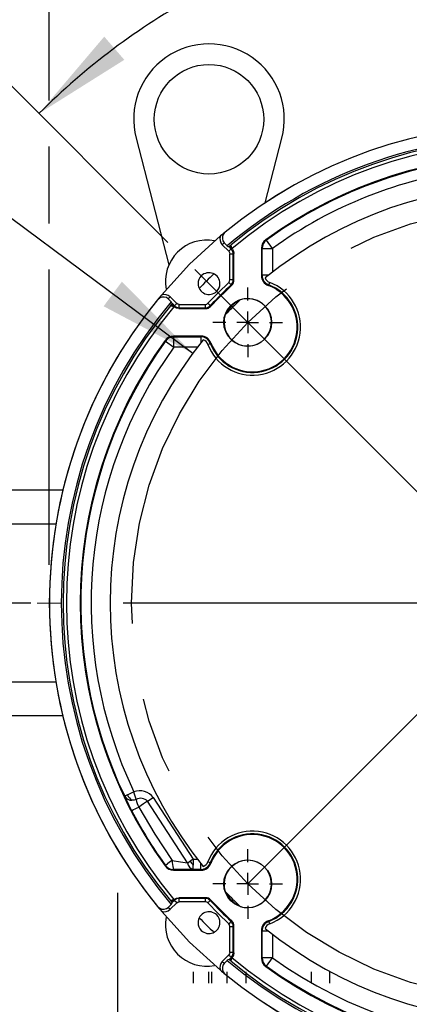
# Model space of a CAD drawing. Header units: inches. Extents: x 0 to 77, y 0 to 59.5.
# Tile 13 of 21: x 56.1 to 59.6, y 17.2 to 26.2. Entities that reach past the tile are written whole.
import ezdxf

# ---------------------------------------------------------------- set-up
doc = ezdxf.new("R2010")
doc.units = ezdxf.units.IN
doc.header["$LTSCALE"] = 7
doc.header["$MEASUREMENT"] = 0
doc.linetypes.add('CENTERX2', pattern=[0.8, 0.5, -0.1, 0.1, -0.1])
doc.linetypes.add('HIDDEN', pattern=[0.075, 0.05, -0.025])
doc.layers.add('CENTER', color=40, linetype='CENTERX2')
doc.layers.add('HIDDEN', color=102, linetype='HIDDEN')
doc.layers.add('DIMENSIONS', color=140, linetype='Continuous', lineweight=25)
doc.styles.add('SLDTEXTSTYLE0', font='TXT', dxfattribs={"width": 0.7})
doc.dimstyles.new('SLDDIMSTYLE0', dxfattribs={"dimtxt": 0.518519, "dimasz": 0.91, "dimexe": 0, "dimexo": 0.0625, "dimgap": 0.12963, "dimtad": 0, "dimtih": 1, "dimtoh": 1, "dimrnd": 1e-09, "dimzin": 12, "dimdsep": 46, "dimtxsty": 'SLDTEXTSTYLE0', "dimsah": 1, "dimcen": 0, "dimadec": 0, "dimazin": 3, "dimtfac": 1, "dimtofl": 0, "dimtmove": 0, "dimatfit": 3, "dimfxl": 0, "dimfrac": 2, "dimtolj": 1, "dimtzin": 12, "dimarcsym": 0})
doc.dimstyles.new('SLDDIMSTYLE2', dxfattribs={"dimtxt": 0.518519, "dimasz": 0.91, "dimexe": 0, "dimexo": 0.0625, "dimgap": 0.12963, "dimtad": 0, "dimtih": 1, "dimtoh": 1, "dimrnd": 1e-09, "dimzin": 12, "dimdsep": 46, "dimtxsty": 'SLDTEXTSTYLE0', "dimsah": 1, "dimcen": 0.09, "dimadec": 0, "dimazin": 3, "dimtfac": 1, "dimtofl": 0, "dimtmove": 0, "dimatfit": 3, "dimfxl": 0, "dimfrac": 2, "dimtolj": 1, "dimtzin": 12, "dimarcsym": 0})
doc.dimstyles.new('SLDDIMSTYLE3', dxfattribs={"dimtxt": 0.518519, "dimasz": 0.91, "dimexe": 0, "dimexo": 0.0625, "dimgap": 0.12963, "dimtad": 0, "dimtih": 1, "dimtoh": 1, "dimdec": 4, "dimlfac": 7, "dimzin": 12, "dimdsep": 46, "dimtxsty": 'SLDTEXTSTYLE0', "dimsah": 1, "dimcen": 0.09, "dimadec": 0, "dimazin": 3, "dimtfac": 1, "dimtdec": 0, "dimtofl": 0, "dimtmove": 0, "dimatfit": 3, "dimfxl": 0, "dimfrac": 2, "dimtolj": 1, "dimtzin": 12, "dimarcsym": 0})
doc.dimstyles.new('SLDDIMSTYLE5', dxfattribs={"dimtxt": 0.518519, "dimasz": 0.91, "dimexe": 0, "dimexo": 0.0625, "dimgap": 0.12963, "dimtad": 0, "dimtih": 1, "dimtoh": 1, "dimrnd": 1e-09, "dimzin": 12, "dimdsep": 46, "dimtxsty": 'SLDTEXTSTYLE0', "dimsah": 1, "dimcen": 0.09, "dimadec": 0, "dimazin": 3, "dimtfac": 1, "dimtmove": 0, "dimatfit": 0, "dimfxl": 0, "dimfrac": 2, "dimtolj": 1, "dimtzin": 12, "dimarcsym": 0})
doc.dimstyles.new('SLDDIMSTYLE7', dxfattribs={"dimtxt": 0.518519, "dimasz": 0.91, "dimexe": 0, "dimexo": 0.0625, "dimgap": 0.12963, "dimtad": 0, "dimtih": 1, "dimtoh": 1, "dimrnd": 1e-09, "dimzin": 12, "dimdsep": 46, "dimtxsty": 'SLDTEXTSTYLE0', "dimsah": 1, "dimcen": 0, "dimadec": 0, "dimazin": 3, "dimtfac": 1, "dimtofl": 0, "dimtmove": 0, "dimatfit": 3, "dimfxl": 0, "dimfrac": 2, "dimtolj": 1, "dimtzin": 12, "dimarcsym": 0})

# ---------------------------------------------------------------- blocks, each defined once
blk = doc.blocks.new('_D')
at = {"layer": 'DIMENSIONS'}
for p, q in [((66.2958, 22.8158), (66.1216, 22.8158)), ((66.1216, 22.8158), (66.1216, 21.9912)), ((68.2683, 22.8158), (68.4425, 22.8158)), ((68.4425, 22.8158), (68.4425, 21.9912)), ((64.2296, 21.7839), (65.2694, 22.0625)), ((65.2694, 22.0625), (65.5099, 22.0625)), ((66.1216, 21.9912), (66.2958, 21.9912)), ((68.4425, 21.9912), (68.2683, 21.9912))]:
    blk.add_line(p, q, dxfattribs=at)
blk.add_solid([(64.2296, 21.7839), (65.1448, 21.8842), (65.0723, 22.1547)], dxfattribs=at)
at = {"layer": 'DIMENSIONS', "char_height": 0.51852, "attachment_point": 1, "style": 'SLDTEXTSTYLE0'}
for s, insert in [('%%c', (66.1198, 23.6003)), ('7.25', (66.9032, 23.6003)), ('184.2', (66.2958, 22.6596)), ('B.C.', (66.5655, 21.7189))]:
    blk.add_mtext(s, dxfattribs=dict(at, insert=insert))
blk = doc.blocks.new('_D_2')
at = {"layer": 'DIMENSIONS'}
for p, q in [((56.3511, 31.6753), (56.3511, 34.5573)), ((65.1028, 26.1607), (65.1028, 34.5573)), ((56.3511, 33.6823), (59.0377, 33.6823)), ((59.7407, 33.6812), (59.5665, 33.6812)), ((59.5665, 33.6812), (59.5665, 32.8566)), ((61.7132, 33.6812), (61.8874, 33.6812)), ((61.8874, 33.6812), (61.8874, 32.8566)), ((65.1028, 33.6823), (62.4162, 33.6823)), ((59.5665, 32.8566), (59.7407, 32.8566)), ((61.8874, 32.8566), (61.7132, 32.8566)), ((56.3511, 29.7895), (56.3511, 31.2553)), ((56.3511, 25.4327), (56.3511, 29.3695)), ((65.1028, 25.4304), (65.1028, 25.7407)), ((56.3511, 24.3104), (56.3511, 25.0127)), ((65.1028, 23.8584), (65.1028, 25.0104)), ((56.3511, 21.1957), (56.3511, 23.8904)), ((65.1028, 22.2279), (65.1028, 23.4384)), ((65.1028, 21.1957), (65.1028, 21.8079))]:
    blk.add_line(p, q, dxfattribs=at)
for points in [[(56.3511, 33.6823), (57.2611, 33.5423), (57.2611, 33.8223)], [(65.1028, 33.6823), (64.1928, 33.8223), (64.1928, 33.5423)]]:
    blk.add_solid(points, dxfattribs=at)
at = {"layer": 'DIMENSIONS', "char_height": 0.51852, "attachment_point": 1, "style": 'SLDTEXTSTYLE0'}
for s, insert in [('8.75', (59.9564, 34.4658)), ('222.3', (59.7407, 33.525))]:
    blk.add_mtext(s, dxfattribs=dict(at, insert=insert))
blk = doc.blocks.new('_D_3')
at = {"layer": 'DIMENSIONS'}
for p, q in [((60.7281, 25.3892), (60.7281, 28.0417)), ((57.4345, 24.1393), (55.6397, 25.9341))]:
    blk.add_line(p, q, dxfattribs=at)
for start, end in [(90, 106.5785), (118.68789, 135)]:
    blk.add_arc((60.7281, 20.8457), 6.321, start, end, dxfattribs=at)
for points in [[(60.7281, 27.1667), (59.8104, 27.2414), (59.8304, 26.9621)], [(56.2585, 25.3153), (57.0379, 25.8054), (56.8546, 26.017)]]:
    blk.add_solid(points, dxfattribs=at)
at = {"layer": 'DIMENSIONS', "insert": (57.6938, 26.9417), "char_height": 0.51852, "attachment_point": 1, "style": 'SLDTEXTSTYLE0'}
blk.add_mtext('45°', dxfattribs=at)
blk = doc.blocks.new('_D_6')
at = {"layer": 'DIMENSIONS'}
for p, q in [((51.228, 20.8457), (51.228, 22.5957)), ((56.1846, 20.8457), (50.353, 20.8457)), ((50.4574, 19.7796), (50.2832, 19.7796)), ((50.2832, 19.7796), (50.2832, 18.955)), ((51.9985, 19.7796), (52.1727, 19.7796)), ((52.1727, 19.7796), (52.1727, 18.955)), ((50.2832, 18.955), (50.4574, 18.955)), ((52.1727, 18.955), (51.9985, 18.955)), ((53.3405, 18.7157), (50.353, 18.7157)), ((51.228, 18.7157), (51.228, 16.9657))]:
    blk.add_line(p, q, dxfattribs=at)
for points in [[(51.228, 20.8457), (51.368, 21.7557), (51.088, 21.7557)], [(51.228, 18.7157), (51.088, 17.8057), (51.368, 17.8057)]]:
    blk.add_solid(points, dxfattribs=at)
at = {"layer": 'DIMENSIONS', "char_height": 0.51852, "attachment_point": 1, "style": 'SLDTEXTSTYLE0'}
for s, insert in [('2.13', (50.4574, 20.5641)), ('54.1', (50.4574, 19.6234))]:
    blk.add_mtext(s, dxfattribs=dict(at, insert=insert))
blk = doc.blocks.new('_D_7')
at = {"layer": 'DIMENSIONS'}
for p, q in [((53.114, 28.8615), (53.114, 32.3403)), ((60.7281, 25.3892), (60.7281, 32.3403)), ((53.114, 31.4653), (56.4908, 31.4653)), ((57.1938, 31.4642), (57.0196, 31.4642)), ((57.0196, 31.4642), (57.0196, 30.6396)), ((59.1663, 31.4642), (59.3405, 31.4642)), ((59.3405, 31.4642), (59.3405, 30.6396)), ((60.7281, 31.4653), (59.8693, 31.4653)), ((57.0196, 30.6396), (57.1938, 30.6396)), ((59.3405, 30.6396), (59.1663, 30.6396)), ((53.114, 26.7175), (53.114, 28.4415)), ((53.114, 22.3453), (53.114, 26.2975))]:
    blk.add_line(p, q, dxfattribs=at)
for points in [[(53.114, 31.4653), (54.024, 31.3253), (54.024, 31.6053)], [(60.7281, 31.4653), (59.8181, 31.6053), (59.8181, 31.3253)]]:
    blk.add_solid(points, dxfattribs=at)
at = {"layer": 'DIMENSIONS', "char_height": 0.51852, "attachment_point": 1, "style": 'SLDTEXTSTYLE0'}
for s, insert in [('7.61', (57.4094, 32.2487)), ('193.4', (57.1938, 31.308))]:
    blk.add_mtext(s, dxfattribs=dict(at, insert=insert))
blk = doc.blocks.new('_D_15')
at = {"layer": 'DIMENSIONS'}
for p, q in [((49.9707, 26.6856), (49.7965, 26.6856)), ((49.7965, 26.6856), (49.7965, 25.861)), ((51.9432, 26.6856), (52.1174, 26.6856)), ((52.1174, 26.6856), (52.1174, 25.861)), ((52.8746, 26.6856), (52.2916, 26.6856)), ((57.6627, 23.1251), (52.8746, 26.6856)), ((49.7965, 25.861), (49.9707, 25.861)), ((52.1174, 25.861), (51.9432, 25.861))]:
    blk.add_line(p, q, dxfattribs=at)
blk.add_solid([(57.6627, 23.1251), (57.016, 23.7805), (56.8489, 23.5558)], dxfattribs=at)
at = {"layer": 'DIMENSIONS', "char_height": 0.51852, "attachment_point": 1, "style": 'SLDTEXTSTYLE0'}
for s, insert in [('%%c', (49.7947, 27.4701)), ('7.64', (50.5781, 27.4701)), ('194.1', (49.9707, 26.5294))]:
    blk.add_mtext(s, dxfattribs=dict(at, insert=insert))
blk = doc.blocks.new('_D_16')
at = {"layer": 'DIMENSIONS'}
for p, q in [((54.4586, 25.7177), (54.4586, 30.4545)), ((60.7281, 25.3892), (60.7281, 30.4545)), ((54.4586, 29.5795), (56.628, 29.5795)), ((57.3309, 29.5785), (57.1568, 29.5785)), ((57.1568, 29.5785), (57.1568, 28.7539)), ((59.3035, 29.5785), (59.4777, 29.5785)), ((59.4777, 29.5785), (59.4777, 28.7539)), ((60.7281, 29.5795), (60.0065, 29.5795)), ((57.1568, 28.7539), (57.3309, 28.7539)), ((59.4777, 28.7539), (59.3035, 28.7539)), ((54.4586, 23.9733), (54.4586, 25.2977))]:
    blk.add_line(p, q, dxfattribs=at)
for points in [[(54.4586, 29.5795), (55.3686, 29.4395), (55.3686, 29.7195)], [(60.7281, 29.5795), (59.8181, 29.7195), (59.8181, 29.4395)]]:
    blk.add_solid(points, dxfattribs=at)
at = {"layer": 'DIMENSIONS', "char_height": 0.51852, "attachment_point": 1, "style": 'SLDTEXTSTYLE0'}
for s, insert in [('6.27', (57.5466, 30.363)), ('159.2', (57.3309, 29.4223))]:
    blk.add_mtext(s, dxfattribs=dict(at, insert=insert))
blk = doc.blocks.new('SW_CENTERMARKSYMBOL_0')
at = {"layer": 'CENTER', "color": 0}
for p, q in [((0, 0.2), (0, 4.1935)), ((0, 0), (0, 0.1)), ((-0.2, 0), (-4.1935, 0)), ((0, 0), (-0.1, 0)), ((0, 0), (0, -0.1)), ((0, 0), (0.1, 0)), ((0.2, 0), (4.1935, 0)), ((0, -0.2), (0, -4.1935))]:
    blk.add_line(p, q, dxfattribs=at)
blk = doc.blocks.new('SW_CENTERMARKSYMBOL_1')
at = {"layer": 'CENTER', "color": 0}
for p, q in [((0, 0.2), (0, 0.3184)), ((0, 0), (0, 0.1)), ((-0.2, 0), (-0.3184, 0)), ((0, 0), (-0.1, 0)), ((0, 0), (0, -0.1)), ((0, 0), (0.1, 0)), ((0.2, 0), (0.3184, 0)), ((0, -0.2), (0, -0.3184))]:
    blk.add_line(p, q, dxfattribs=at)
blk = doc.blocks.new('SW_CENTERMARKSYMBOL_4')
at = {"layer": 'CENTER', "color": 0}
for p, q in [((0, 0.2), (0, 0.3184)), ((0, 0), (0, 0.1)), ((-0.2, 0), (-0.3184, 0)), ((0, 0), (-0.1, 0)), ((0, 0), (0, -0.1)), ((0, 0), (0.1, 0)), ((0.2, 0), (0.3184, 0)), ((0, -0.2), (0, -0.3184))]:
    blk.add_line(p, q, dxfattribs=at)

msp = doc.modelspace()

# ---------------------------------------------------------------- linework, layer by layer
for p, q in [((57.145486, 25.089134), (57.445986, 23.935156)), ((58.323897, 24.500889), (58.477079, 25.089134)), ((57.958762, 24.232201), (57.958251, 24.232223)), ((57.932854, 24.11697), (57.992071, 24.057753)), ((57.950731, 24.134781), (57.978313, 24.107204)), ((57.994043, 24.09953), (57.994084, 24.099565)), ((57.994084, 24.099565), (57.994745, 24.10012)), ((58.013984, 24.079666), (57.994084, 24.099565)), ((57.994745, 24.10012), (58.00595, 24.109499)), ((58.01492, 24.079946), (57.994745, 24.10012)), ((58.00595, 24.109499), (58.013241, 24.115565)), ((58.33583, 24.159361), (58.329261, 24.162641)), ((58.390833, 24.083173), (58.33583, 24.159361)), ((57.992071, 24.057753), (58.013984, 24.079666)), ((58.001441, 24.035133), (58.03243, 24.035133)), ((58.001441, 23.796372), (58.001441, 24.035133)), ((58.013984, 24.079666), (58.014919, 24.079946)), ((58.014919, 24.079946), (58.019539, 24.074768)), ((58.019539, 24.074768), (58.026833, 24.075615)), ((58.026833, 24.075615), (58.022246, 24.08272)), ((58.03243, 24.035133), (58.039312, 24.037984)), ((58.03243, 23.796372), (58.03243, 24.035133)), ((58.039312, 23.793383), (58.039312, 24.037984)), ((58.296866, 24.083173), (58.290359, 24.086499)), ((58.290359, 24.086499), (58.290359, 23.834085)), ((58.296866, 23.838579), (58.296866, 24.083173)), ((58.296866, 24.083173), (58.390833, 24.083173)), ((58.390833, 24.083173), (58.390833, 23.867217)), ((58.290359, 23.834085), (58.296866, 23.838579)), ((57.991298, 23.773005), (58.012462, 23.750368)), ((58.03243, 23.796372), (58.001441, 23.796372)), ((58.01931, 23.747347), (58.012462, 23.750368)), ((58.039312, 23.793383), (58.03243, 23.796372)), ((58.357171, 23.750847), (58.351448, 23.746057)), ((58.357171, 23.750847), (58.365785, 23.773297)), ((57.51604, 23.581722), (57.456823, 23.640938)), ((57.34157, 23.615542), (57.341592, 23.615031)), ((57.46659, 23.595481), (57.438986, 23.623086)), ((57.458227, 23.560552), (57.464294, 23.567842)), ((57.464294, 23.567842), (57.473673, 23.579048)), ((57.473673, 23.579048), (57.474228, 23.579708)), ((57.494003, 23.558718), (57.473673, 23.579048)), ((57.474228, 23.579708), (57.474262, 23.57975)), ((57.474228, 23.579708), (57.494127, 23.559809)), ((57.491073, 23.551547), (57.498178, 23.54696)), ((57.494002, 23.558719), (57.494127, 23.559809)), ((57.499024, 23.554254), (57.494002, 23.558719)), ((57.498178, 23.54696), (57.499024, 23.554254)), ((57.53866, 23.541363), (57.53866, 23.572352)), ((57.53866, 23.572352), (57.777421, 23.572352)), ((57.777421, 23.572352), (57.777421, 23.541363)), ((57.823425, 23.561331), (57.800788, 23.582495)), ((57.823425, 23.561331), (57.826445, 23.554483)), ((57.535809, 23.534481), (57.53866, 23.541363)), ((57.535809, 23.534481), (57.780409, 23.534481)), ((57.53866, 23.541363), (57.777421, 23.541363)), ((57.777421, 23.541363), (57.780409, 23.534481)), ((57.487294, 23.283433), (57.49062, 23.276927)), ((57.739708, 23.283433), (57.487294, 23.283433)), ((57.735214, 23.276927), (57.739708, 23.283433)), ((57.411152, 23.244532), (57.414432, 23.237963)), ((57.414432, 23.237963), (57.49062, 23.182959)), ((57.49062, 23.276927), (57.735214, 23.276927)), ((57.49062, 23.182959), (57.49062, 23.276927)), ((57.735214, 23.276927), (57.735214, 23.21952)), ((57.800496, 23.208008), (57.822945, 23.216622)), ((57.827735, 23.222345), (57.822945, 23.216622)), ((57.706576, 23.182959), (57.49062, 23.182959)), ((56.476072, 21.875695), (55.803098, 21.875695)), ((56.41275, 21.565695), (55.803098, 21.565695)), ((56.41275, 20.125695), (55.803098, 20.125695)), ((56.476072, 19.815695), (55.803098, 19.815695)), ((57.25055, 19.036786), (57.302623, 19.070602)), ((57.302623, 19.070602), (57.667702, 18.508431)), ((57.615626, 18.474624), (57.25055, 19.036786)), ((57.104113, 18.95226), (57.105703, 18.952873)), ((57.413468, 18.451502), (57.411152, 18.446858)), ((57.615626, 18.474624), (57.639871, 18.490365)), ((57.667702, 18.508431), (57.639879, 18.490362)), ((57.667702, 18.508431), (57.706576, 18.508431)), ((57.822945, 18.474768), (57.800496, 18.483382)), ((57.822945, 18.474768), (57.827735, 18.469045)), ((57.489643, 18.412554), (57.487294, 18.407957)), ((57.487294, 18.407957), (57.739708, 18.407957)), ((57.517885, 18.41276), (57.489643, 18.412554)), ((57.735214, 18.414463), (57.667702, 18.414463)), ((57.739708, 18.407957), (57.735214, 18.414463)), ((57.780409, 18.156909), (57.535809, 18.156909)), ((57.53866, 18.150027), (57.535809, 18.156909)), ((57.780409, 18.156909), (57.777421, 18.150027)), ((57.34157, 18.075848), (57.341592, 18.076359)), ((57.466589, 18.095911), (57.439011, 18.06833)), ((57.456823, 18.050452), (57.51604, 18.109669)), ((57.464294, 18.123548), (57.458227, 18.130838)), ((57.473673, 18.112342), (57.464294, 18.123548)), ((57.493847, 18.132517), (57.473673, 18.112342)), ((57.474228, 18.111682), (57.473673, 18.112342)), ((57.474228, 18.111682), (57.494127, 18.131581)), ((57.474262, 18.11164), (57.474228, 18.111682)), ((57.498178, 18.14443), (57.491073, 18.139843)), ((57.493847, 18.132516), (57.499024, 18.137136)), ((57.494127, 18.131581), (57.493847, 18.132516)), ((57.51604, 18.109668), (57.494127, 18.131581)), ((57.499024, 18.137136), (57.498178, 18.14443)), ((57.777421, 18.150027), (57.53866, 18.150027)), ((57.53866, 18.119038), (57.53866, 18.150027)), ((57.777421, 18.119038), (57.53866, 18.119038)), ((57.777421, 18.150027), (57.777421, 18.119038)), ((57.800788, 18.108895), (57.823425, 18.130059)), ((57.826445, 18.136907), (57.823425, 18.130059)), ((58.012462, 17.941022), (57.991298, 17.918385)), ((58.001441, 17.895018), (58.03243, 17.895018)), ((58.001441, 17.656257), (58.001441, 17.895018)), ((58.012462, 17.941022), (58.01931, 17.944043)), ((58.03243, 17.895018), (58.039312, 17.898007)), ((58.03243, 17.656257), (58.03243, 17.895018)), ((58.039312, 17.653406), (58.039312, 17.898007)), ((58.351448, 17.945333), (58.357171, 17.940543)), ((58.365785, 17.918093), (58.357171, 17.940543)), ((58.296866, 17.852811), (58.290359, 17.857305)), ((58.290359, 17.857305), (58.290359, 17.604891)), ((58.296866, 17.608217), (58.296866, 17.852811)), ((58.296866, 17.852811), (58.354272, 17.852811)), ((58.390833, 17.824173), (58.390833, 17.608217)), ((57.992071, 17.633637), (57.932854, 17.57442)), ((58.03243, 17.656257), (58.001441, 17.656257)), ((58.039312, 17.653406), (58.03243, 17.656257)), ((57.978312, 17.584187), (57.950707, 17.556584)), ((57.994084, 17.591825), (57.994043, 17.59186)), ((57.994084, 17.591825), (58.013984, 17.611724)), ((57.994745, 17.59127), (57.994084, 17.591825)), ((58.015075, 17.6116), (57.994745, 17.59127)), ((58.00595, 17.581891), (57.994745, 17.59127)), ((58.013241, 17.575825), (58.00595, 17.581891)), ((58.015074, 17.611599), (58.013984, 17.611724)), ((58.019539, 17.616622), (58.015073, 17.6116)), ((58.026833, 17.615775), (58.019539, 17.616622)), ((58.022246, 17.60867), (58.026833, 17.615775)), ((58.290359, 17.604891), (58.296866, 17.608217)), ((58.390833, 17.608217), (58.296866, 17.608217)), ((58.329261, 17.528749), (58.33583, 17.532029)), ((58.33583, 17.532029), (58.390833, 17.608217)), ((57.958251, 17.459167), (57.958762, 17.459189))]:
    msp.add_line(p, q)
at = {"color": 179, "linetype": 'Continuous', "lineweight": 18}
msp.add_line((56.243005, 20.845695), (56.459212, 20.845695), dxfattribs=at)
at = {"flags": 128}
for points in [[(57.376023, 23.65714), (57.634505, 23.939287), (57.916652, 24.197769)], [(57.958251, 24.232223), (57.94916, 24.222733), (57.942203, 24.211424)], [(57.942203, 24.211424), (57.949361, 24.222705), (57.958762, 24.232201)], [(58.00595, 24.109499), (58.009014, 24.094093), (58.0152, 24.080226)], [(58.022246, 24.08272), (58.015411, 24.098859), (58.013241, 24.115565)], [(57.992071, 24.057753), (57.999006, 24.047375), (58.001441, 24.035133)], [(58.03243, 24.035133), (58.027635, 24.059232), (58.013984, 24.079666)], [(58.026833, 24.075615), (58.036192, 24.057834), (58.039312, 24.037984)], [(58.354272, 23.838578), (58.342292, 23.838578), (58.331306, 23.838578), (58.321537, 23.838578), (58.313185, 23.838578), (58.306422, 23.838578), (58.301385, 23.838578), (58.298178, 23.838578), (58.296866, 23.838579)], [(57.800788, 23.582495), (57.894441, 23.679351), (57.991298, 23.773005)], [(57.456823, 23.640938), (57.452006, 23.636118), (57.447134, 23.631242), (57.442648, 23.626752), (57.438986, 23.623086)], [(57.362369, 23.63159), (57.35106, 23.624633), (57.34157, 23.615542)], [(57.341592, 23.615031), (57.351088, 23.624432), (57.362369, 23.63159)], [(57.458227, 23.560552), (57.474934, 23.558382), (57.491073, 23.551547)], [(57.493756, 23.55847), (57.479582, 23.564816), (57.464294, 23.567842)], [(57.494127, 23.559809), (57.495828, 23.561509), (57.497898, 23.563579), (57.500744, 23.566426), (57.504216, 23.569898), (57.508088, 23.57377), (57.51604, 23.581722)], [(57.494127, 23.559809), (57.514551, 23.546162), (57.53866, 23.541363)], [(57.53866, 23.572352), (57.526418, 23.574787), (57.51604, 23.581722)], [(57.535809, 23.534481), (57.515959, 23.537601), (57.498178, 23.54696)], [(57.041196, 19.082153), (57.052807, 19.05642), (57.066413, 19.027549)], [(57.125963, 19.122703), (57.094046, 19.107402), (57.069815, 19.095884), (57.067543, 19.094793), (57.06698, 19.094518), (57.066837, 19.094445), (57.0668, 19.094425), (57.066787, 19.094417), (57.066785, 19.094415)], [(57.145789, 19.052166), (57.141822, 19.066281), (57.136956, 19.083593), (57.131529, 19.102899), (57.125963, 19.122703)], [(57.14579, 19.052164), (57.127219, 19.047454), (57.10757, 19.045937)], [(57.25055, 19.036786), (57.212821, 19.012279), (57.169933, 18.984423)], [(57.169933, 18.984423), (57.317175, 18.735939), (57.475444, 18.497298)], [(57.104113, 18.95226), (57.170079, 18.830918), (57.207896, 18.767003)], [(57.413467, 18.451501), (57.41835, 18.455382), (57.43144, 18.465146)], [(57.475445, 18.497298), (57.451235, 18.479681), (57.431447, 18.46515)], [(57.475444, 18.497298), (57.55185, 18.484644), (57.615626, 18.474624)], [(57.667702, 18.508431), (57.667702, 18.501319), (57.667702, 18.494248), (57.667702, 18.487259), (57.667702, 18.480391), (57.667702, 18.473683), (57.667702, 18.467175), (57.667702, 18.460903), (57.667702, 18.454904)], [(57.667702, 18.414463), (57.667702, 18.415397), (57.667702, 18.417611), (57.667702, 18.421075), (57.667702, 18.42574), (57.667702, 18.431542), (57.667702, 18.438402), (57.667702, 18.446225), (57.667702, 18.454904)], [(57.735214, 18.414463), (57.735214, 18.415775), (57.735214, 18.418982), (57.735214, 18.424019), (57.735214, 18.430782), (57.735214, 18.439134), (57.735214, 18.448903), (57.735214, 18.45989), (57.735214, 18.471869)], [(57.482862, 18.424932), (57.48625, 18.415811), (57.489643, 18.412554)], [(57.667702, 18.414463), (57.586615, 18.413262), (57.517885, 18.41276)], [(57.498178, 18.14443), (57.515959, 18.153789), (57.535809, 18.156909)], [(57.34157, 18.075848), (57.35106, 18.066758), (57.362368, 18.0598)], [(57.362368, 18.0598), (57.351088, 18.066958), (57.341592, 18.076359)], [(57.491073, 18.139843), (57.474934, 18.133008), (57.458227, 18.130838)], [(57.464294, 18.123548), (57.4797, 18.126611), (57.493566, 18.132798)], [(57.53866, 18.150027), (57.514561, 18.145232), (57.494127, 18.131581)], [(57.51604, 18.109669), (57.526423, 18.116605), (57.53866, 18.119038)], [(57.991298, 17.918385), (57.894441, 18.012039), (57.800788, 18.108895)], [(57.916653, 17.493621), (57.634506, 17.752103), (57.376024, 18.03425)], [(58.001441, 17.656257), (57.999006, 17.644015), (57.992071, 17.633637)], [(58.013984, 17.611724), (58.012283, 17.613425), (58.010213, 17.615495), (58.007367, 17.618341), (58.003895, 17.621813), (58.000023, 17.625686), (57.992071, 17.633637)], [(58.013984, 17.611724), (58.027631, 17.632148), (58.03243, 17.656257)], [(58.039312, 17.653406), (58.036192, 17.633556), (58.026833, 17.615775)], [(57.932854, 17.57442), (57.937675, 17.569603), (57.942551, 17.564732), (57.947041, 17.560246), (57.950707, 17.556584)], [(58.015323, 17.611353), (58.008977, 17.59718), (58.00595, 17.581891)], [(58.013241, 17.575825), (58.015411, 17.592532), (58.022246, 17.60867)], [(57.942203, 17.479966), (57.94916, 17.468658), (57.958251, 17.459167)], [(57.958762, 17.459189), (57.949361, 17.468685), (57.942203, 17.479966)]]:
    msp.add_lwpolyline(points, dxfattribs=at)
for centre, radius in [((57.811282, 25.26251), 0.5), ((58.164836, 23.408957), 0.218376), ((58.164836, 18.282433), 0.218376)]:
    msp.add_circle(centre, radius)
for centre, radius, start, end in [((57.811282, 25.26251), 0.688, 345.4041065, 194.5958935), ((60.728098, 20.845695), 4.375, 50.7202083, 129.2797917), ((60.728098, 20.845695), 4.37466, 50.7252078, 129.2747922), ((60.728098, 20.845695), 4.266, 90, 130.1342994), ((60.728098, 20.845695), 4.25, 50.29836, 129.70164), ((60.728098, 20.845695), 4.219, 50.1075125, 129.8924875), ((60.728098, 20.845695), 4.093476, 54.1252971, 125.8747029), ((60.728098, 20.845695), 4.08697, 97.4370271, 125.8270206), ((60.728109, 20.845699), 3.993005, 97.4372054, 125.8271874), ((60.728098, 20.845695), 3.82, 51.0169054, 128.9830946), ((57.984182, 24.169286), 0.073291, 157.130955, 225.5463668), ((59.601776, 22.205566), 2.609313, 129.0404474, 130.2265164), ((57.996783, 24.178703), 0.063637, 149.056653, 223.6441195), ((57.789362, 23.784431), 0.375, 78.965462, 191.0361215), ((52.994279, 29.091664), 7.009787, 314.7912422, 314.9975345), ((57.996507, 24.12454), 0.025131, 223.6161259, 264.3721286), ((58.384324, 24.0865), 0.093964, 125.873636, 180.0010668), ((58.390901, 24.083138), 0.094036, 125.84812, 179.9789004), ((57.811282, 23.76251), 0.0995, 135, 180), ((60.728098, 20.845695), 4.157447, 133.6986076, 136.301982), ((57.811282, 23.76251), 0.0995, 360, 135), ((58.384322, 23.834081), 0.093962, 179.9977015, 249.5210505), ((58.390898, 23.838626), 0.094033, 180.0287984, 214.5052406), ((57.811282, 23.76251), 0.0995, 180, 315), ((58.20903, 23.364763), 0.437575, 200.9918497, 69.0081503), ((58.20903, 23.364763), 0.41353, 200.9918497, 69.0081503), ((60.728098, 20.845695), 3.976406, 133.0736046, 136.9263956), ((60.728098, 20.845695), 3.969524, 133.0311771, 136.9688229), ((58.20903, 23.364763), 0.407024, 200.4812482, 69.5187518), ((57.811282, 23.76251), 0.0995, 315, 0), ((57.969522, 23.796341), 0.031919, 313.0186944, 0.0551186), ((57.96943, 23.796381), 0.063, 313.081979, 359.9917579), ((57.976333, 23.793384), 0.062979, 313.0315336, 359.9996435), ((58.390901, 23.838623), 0.094033, 214.5029043, 248.9794627), ((58.390833, 23.838579), 0.069923, 199.618523, 249.0081503), ((59.135034, 22.165161), 2.306539, 139.6956433, 141.0373994), ((57.395029, 23.576456), 0.064082, 46.689821, 120.6413818), ((57.404507, 23.58961), 0.073291, 44.4538553, 112.8694306), ((60.728098, 20.845695), 4.375, 140.7202083, 219.2797917), ((60.728098, 20.845695), 4.37466, 140.7252078, 180), ((60.728098, 20.845695), 4.266, 139.8656779, 220.1342994), ((60.728098, 20.845695), 4.25, 140.29836, 219.70164), ((60.728098, 20.845695), 4.219, 140.1075125, 219.8924875), ((57.448973, 23.577152), 0.025422, 5.8656406, 46.1358571), ((57.777451, 23.604272), 0.03192, 269.9458635, 316.9804717), ((57.777411, 23.604362), 0.063, 270.0082424, 316.9180063), ((57.78047, 23.597319), 0.062838, 269.9444809, 317.0243384), ((58.164836, 23.408957), 0.216457, 161.4598279, 108.5401721), ((60.728098, 20.845695), 3.82, 133.5532524, 136.4467476), ((58.164836, 23.408957), 0.211, 111.9149984, 158.0850016), ((57.487292, 23.189469), 0.093964, 89.9989331, 144.126364), ((57.739711, 23.189471), 0.093962, 20.4789496, 90.0022985), ((60.728098, 20.845695), 4.093476, 144.1252971, 215.8747029), ((60.728098, 20.845695), 4.08697, 144.1729776, 205.5630144), ((60.728098, 20.845695), 3.82, 141.0169054, 218.9830946), ((57.490655, 23.182892), 0.094036, 90.0210994, 144.15188), ((57.735167, 23.182894), 0.094033, 55.4947526, 89.9713069), ((57.735214, 23.182959), 0.069923, 20.9918497, 70.381477), ((57.73517, 23.182892), 0.094033, 21.0205396, 55.4970984), ((60.7281, 20.845694), 3.993005, 144.1729815, 205.5629403), ((60.728098, 20.845695), 4.37466, 180, 219.2747922), ((64.989637, 2.528228), 18.363282, 115.559664, 115.6481995), ((57.104159, 19.118618), 0.07276, 210.0769261, 272.6875392), ((57.175966, 19.144875), 0.120277, 204.8210315, 235.3439395), ((57.179263, 18.977875), 0.154324, 36.9315468, 110.2049534), ((57.188766, 18.980421), 0.083632, 42.3736519, 120.922755), ((58.952474, 19.92489), 2.088647, 205.4439484, 207.7538947), ((56.74239, 19.773675), 0.897614, 293.8757129, 298.4447607), ((57.422552, 19.112633), 0.283291, 192.3243955, 206.9088213), ((60.323807, 20.572521), 3.601222, 210.0901889, 216.0841063), ((58.20903, 18.326627), 0.437575, 290.9918497, 159.0081503), ((58.20903, 18.326627), 0.41353, 290.9918497, 159.0081503), ((58.20903, 18.326627), 0.407024, 290.4812482, 159.5187518), ((57.487292, 18.501921), 0.093964, 215.873636, 270.0010669), ((57.489677, 18.50659), 0.094036, 215.8615611, 269.9795786), ((57.81945, 18.495993), 0.344007, 179.7825073, 191.9212615), ((57.68388, 18.481086), 0.06856, 185.4090349, 256.3512456), ((57.842853, 18.621025), 0.241401, 212.7726082, 223.4842383), ((57.735167, 18.508496), 0.094033, 270.0287997, 304.5052486), ((57.739711, 18.501919), 0.093962, 269.9977014, 339.5210505), ((57.735214, 18.508431), 0.069923, 289.618523, 339.0081503), ((57.73517, 18.508498), 0.094033, 304.5029018, 338.9794614), ((58.164836, 18.282433), 0.216457, 251.4598279, 198.5401721), ((57.780409, 18.09393), 0.062979, 43.0315336, 89.9996435), ((60.728098, 20.845695), 3.82, 223.5532524, 226.4467476), ((58.164836, 18.282433), 0.211, 201.9149984, 248.0850016), ((59.368227, 19.719373), 2.609313, 219.0404474, 220.2265164), ((57.395028, 18.114938), 0.064085, 239.3607873, 313.3401109), ((52.482146, 13.111894), 7.009762, 44.7912414, 44.9975348), ((57.446805, 18.115299), 0.0277, 315.578158, 352.4100965), ((57.777411, 18.087028), 0.063, 43.081979, 89.9917579), ((57.777451, 18.087119), 0.031919, 43.0186944, 90.0551186), ((60.728098, 20.845695), 3.976406, 223.0736046, 226.9263956), ((60.728098, 20.845695), 3.969524, 223.0311771, 226.9688229), ((57.404507, 18.10178), 0.073291, 247.130955, 315.5463668), ((57.789362, 17.906959), 0.375, 168.9638811, 281.0345405), ((57.811282, 17.92888), 0.0995, 45, 180), ((57.811282, 17.92888), 0.0995, 0, 45), ((57.811282, 17.92888), 0.0995, 180, 225), ((60.728098, 20.845695), 4.157447, 223.698018, 226.3013924), ((57.811282, 17.92888), 0.0995, 225, 0), ((57.969522, 17.895049), 0.031918, 359.9446998, 46.9816353), ((57.96943, 17.895009), 0.063, 0.0082424, 46.9180063), ((57.976333, 17.898006), 0.062979, 0.0003597, 46.9684596), ((58.384322, 17.857309), 0.093962, 110.4789496, 180.0022985), ((58.390898, 17.852764), 0.094033, 145.4947526, 179.9713069), ((58.390901, 17.852767), 0.094033, 111.0205396, 145.4970984), ((58.390833, 17.852811), 0.069923, 110.9918497, 160.381477), ((60.728098, 20.845695), 3.82, 231.0169054, 308.9830946), ((57.984183, 17.522104), 0.073291, 134.4538553, 202.8694306), ((57.997337, 17.512626), 0.064082, 136.689821, 210.6413818), ((57.996641, 17.566571), 0.025422, 95.8656406, 136.1358571), ((60.728098, 20.845695), 4.266, 229.8656779, 310.1342994), ((60.728098, 20.845695), 4.25, 230.29836, 309.70164), ((60.728098, 20.845695), 4.219, 230.1075125, 309.8924875), ((58.384324, 17.60489), 0.093964, 179.9989331, 234.126364), ((58.390901, 17.608252), 0.094036, 180.0210994, 234.15188), ((60.728098, 20.845695), 4.093476, 234.1252971, 305.8747029), ((60.728098, 20.845695), 4.08697, 234.1729794, 305.8270206), ((60.728098, 20.845641), 3.992958, 234.1725228, 305.8274772), ((59.408632, 19.252631), 2.306539, 229.6956433, 231.0373994), ((60.728098, 20.845695), 4.375, 230.7202083, 309.2797917), ((60.728098, 20.845695), 4.37466, 230.7252078, 309.2747922)]:
    msp.add_arc(centre, radius, start, end)
at = {"layer": 'CENTER'}
for p, q in [((57.681975, 23.891818), (63.774221, 17.799572)), ((58.164836, 18.282433), (63.29136, 23.408957)), ((56.978098, 14.700695), (56.978098, 18.575695))]:
    msp.add_line(p, q, dxfattribs=at)
msp.add_circle((60.728098, 20.845695), 3.625, dxfattribs=at)
at = {"layer": 'HIDDEN'}
for p, q in [((57.665598, 17.479695), (57.665598, 17.375695)), ((57.806098, 17.479695), (57.806098, 17.375695)), ((57.837598, 17.375695), (57.837598, 17.479695)), ((57.978098, 17.375695), (57.978098, 17.479695)), ((58.150098, 17.375695), (58.150098, 17.479695)), ((58.743598, 17.479695), (58.743598, 17.375695)), ((58.915598, 17.375695), (58.915598, 17.479695))]:
    msp.add_line(p, q, dxfattribs=at)

# ---------------------------------------------------------------- block references
at = {"layer": 'CENTER'}
for name, p in [('SW_CENTERMARKSYMBOL_0', (60.728098, 20.845695)), ('SW_CENTERMARKSYMBOL_1', (58.164836, 23.408957)), ('SW_CENTERMARKSYMBOL_4', (58.164836, 18.282433))]:
    msp.add_blockref(name, p, dxfattribs=at)

# ---------------------------------------------------------------- dimensions: what is measured, and where the dimension line sits
at = {"layer": 'DIMENSIONS'}
for base, p1, p2, picture, middle in [((65.102757, 33.682298), (56.351108, 20.845695), (65.102757, 20.845695), '_D_2', (60.726933, 33.682298)), ((53.114037, 31.46528), (60.728098, 25.039171), (53.114037, 21.99535), '_D_7', (58.180023, 31.46528)), ((60.728098, 29.579534), (54.458567, 23.623283), (60.728098, 25.039171), '_D_16', (58.317207, 29.579534))]:
    dim = msp.add_linear_dim(base=base, p1=p1, p2=p2, dimstyle='SLDDIMSTYLE2', dxfattribs=at)
    dim.commit()
    dim.dimension.update_dxf_attribs({"geometry": picture, "text_midpoint": middle, "dimtype": 160})
dim = msp.add_angular_dim_2l(base=(59.816792, 27.10068), line1=((60.728098, 25.039171), (60.728098, 16.652219)), line2=((57.681975, 23.891818), (63.774221, 17.799572)), dimstyle='SLDDIMSTYLE3', dxfattribs=at)
dim.commit()
dim.dimension.update_dxf_attribs({"geometry": '_D_3', "text_midpoint": (58.309147, 26.685558), "dimtype": 162})
dim = msp.add_diameter_dim_2p(p1=(63.79349, 18.566272), p2=(57.662705, 23.125118), dimstyle='SLDDIMSTYLE7', dxfattribs=at)
dim.commit()
dim.dimension.update_dxf_attribs({"geometry": '_D_15', "text_midpoint": (50.956956, 26.685558), "dimtype": 163})
dim = msp.add_diameter_dim_2p(p1=(57.226617, 19.907476), p2=(64.229579, 21.783914), text='<>\\PB.C.', dimstyle='SLDDIMSTYLE0', dxfattribs=at)
dim.commit()
dim.dimension.update_dxf_attribs({"geometry": '_D', "text_midpoint": (67.282073, 22.403519), "dimtype": 163})
dim = msp.add_linear_dim(base=(51.227957, 20.845695), p1=(53.690501, 18.715695), p2=(56.534621, 20.845695), angle=90, dimstyle='SLDDIMSTYLE5', dxfattribs=at)
dim.commit()
dim.dimension.update_dxf_attribs({"geometry": '_D_6', "text_midpoint": (51.227957, 19.780695), "dimtype": 160})

doc.saveas('drawing.dxf')
